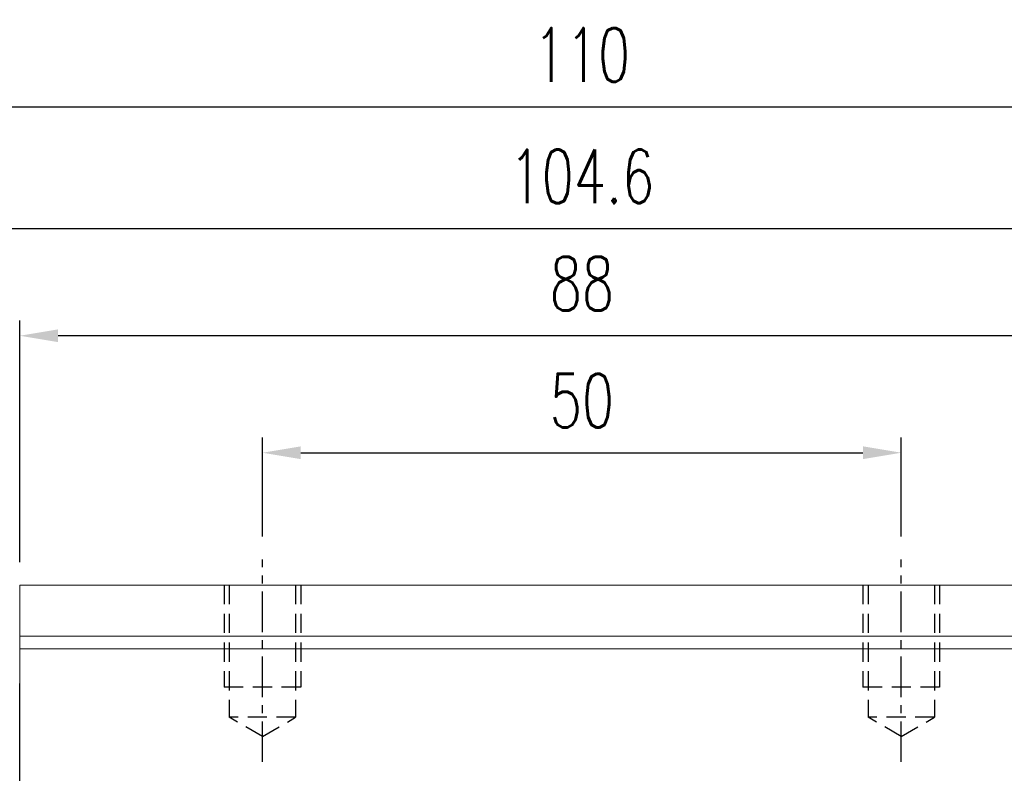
# Model space of a CAD drawing. Header units: millimetres. Extents: x 10 to 313, y 334 to 446.
# Tile 55 of 56: x 185 to 262, y 378 to 437. Entities that reach past the tile are written whole.
import ezdxf

# ---------------------------------------------------------------- set-up
doc = ezdxf.new("R2010")
doc.units = ezdxf.units.MM
doc.header["$PDSIZE"] = -1
doc.linetypes.add('CENTER', pattern=[10.16, 6.35, -1.27, 1.27, -1.27])
doc.linetypes.add('DASHED', pattern=[0.75, 0.5, -0.25])
for name, color, linetype in [('2', 7, 'Continuous'), ('CL', 1, 'CENTER'), ('DIM', 4, 'Continuous'), ('HID', 2, 'DASHED'), ('OUT', 3, 'Continuous')]:
    doc.layers.add(name, color=color, linetype=linetype)
doc.styles.add('DIM-7', font='SIMPLEX.shx', dxfattribs={"width": 0.7, "bigfont": 'chineset.shx'})
doc.dimstyles.new('CNS', dxfattribs={"dimtxt": 3.5, "dimasz": 2.5, "dimexe": 1, "dimexo": 1.5, "dimgap": 0.09, "dimtad": 0, "dimdsep": 46, "dimtxsty": 'DIM-7', "dimcen": 0.09, "dimclrd": 1, "dimclre": 1, "dimclrt": 4, "dimadec": 0, "dimazin": 0, "dimtfac": 1, "dimtix": 1, "dimtmove": 2, "dimatfit": 3, "dimfxl": 1, "dimtvp": 0.971429, "dimtolj": 1, "dimarcsym": 0})

# ---------------------------------------------------------------- blocks, each defined once
blk = doc.blocks.new('*D10')
at = {"layer": 'DEFPOINTS', "color": 0, "transparency": 16777216}
for p in [(254.196, 402.897), (204.196, 394.542), (254.196, 394.542)]:
    blk.add_point(p, dxfattribs=at)
at = {"layer": 'DIM', "color": 7, "lineweight": -2, "transparency": 16777216}
for p, q in [((204.196, 396.342), (204.196, 404.097)), ((254.196, 396.342), (254.196, 404.097)), ((207.196, 402.897), (251.196, 402.897))]:
    blk.add_line(p, q, dxfattribs=at)
at = {"layer": 'DIM', "color": 7, "transparency": 16777216}
for points in [[(207.196, 403.397), (207.196, 402.397), (204.196, 402.897)], [(251.196, 403.397), (251.196, 402.397), (254.196, 402.897)]]:
    blk.add_solid(points, dxfattribs=at)
at = {"layer": 'DIM', "color": 7, "transparency": 16777216, "insert": (229.196, 406.977), "char_height": 4.2, "attachment_point": 5, "style": 'DIM-7'}
blk.add_mtext('\\A1;50', dxfattribs=at)
blk = doc.blocks.new('*D11')
at = {"layer": 'DEFPOINTS', "color": 0, "transparency": 16777216}
for p in [(185.196, 412.055), (185.196, 392.542), (273.196, 392.542)]:
    blk.add_point(p, dxfattribs=at)
at = {"layer": 'DIM', "color": 7, "lineweight": -2, "transparency": 16777216}
for p, q in [((185.196, 394.342), (185.196, 413.255)), ((273.196, 394.342), (273.196, 413.255)), ((270.196, 412.055), (188.196, 412.055))]:
    blk.add_line(p, q, dxfattribs=at)
at = {"layer": 'DIM', "color": 7, "transparency": 16777216}
for points in [[(188.196, 412.555), (188.196, 411.555), (185.196, 412.055)], [(270.196, 412.555), (270.196, 411.555), (273.196, 412.055)]]:
    blk.add_solid(points, dxfattribs=at)
at = {"layer": 'DIM', "color": 7, "transparency": 16777216, "insert": (229.196, 416.135), "char_height": 4.2, "attachment_point": 5, "style": 'DIM-7'}
blk.add_mtext('\\A1;88', dxfattribs=at)
blk = doc.blocks.new('*D4')
at = {"layer": 'DEFPOINTS', "color": 0, "transparency": 16777216}
for p in [(174.196, 429.96), (174.196, 384.592), (284.196, 384.518)]:
    blk.add_point(p, dxfattribs=at)
at = {"layer": 'DIM', "color": 7, "lineweight": -2, "transparency": 16777216}
for p, q in [((174.196, 386.392), (174.196, 431.16)), ((284.196, 386.318), (284.196, 431.16)), ((281.196, 429.96), (177.196, 429.96))]:
    blk.add_line(p, q, dxfattribs=at)
at = {"layer": 'DIM', "color": 7, "transparency": 16777216}
for points in [[(177.196, 430.46), (177.196, 429.46), (174.196, 429.96)], [(281.196, 430.46), (281.196, 429.46), (284.196, 429.96)]]:
    blk.add_solid(points, dxfattribs=at)
at = {"layer": 'DIM', "color": 7, "transparency": 16777216, "insert": (229.196, 434.04), "char_height": 4.2, "attachment_point": 5, "style": 'DIM-7'}
blk.add_mtext('\\A1;110', dxfattribs=at)
blk = doc.blocks.new('*D18')
at = {"layer": 'DEFPOINTS', "color": 0, "transparency": 16777216}
for p in [(281.496, 420.446), (176.896, 384.842), (281.496, 384.842)]:
    blk.add_point(p, dxfattribs=at)
at = {"layer": 'DIM', "color": 7, "lineweight": -2, "transparency": 16777216}
for p, q in [((176.896, 386.642), (176.896, 421.646)), ((281.496, 386.642), (281.496, 421.646)), ((179.896, 420.446), (278.496, 420.446))]:
    blk.add_line(p, q, dxfattribs=at)
at = {"layer": 'DIM', "color": 7, "transparency": 16777216}
for points in [[(179.896, 420.946), (179.896, 419.946), (176.896, 420.446)], [(278.496, 420.946), (278.496, 419.946), (281.496, 420.446)]]:
    blk.add_solid(points, dxfattribs=at)
at = {"layer": 'DIM', "color": 7, "transparency": 16777216, "insert": (229.196, 424.526), "char_height": 4.2, "attachment_point": 5, "style": 'DIM-7'}
blk.add_mtext('\\A1;104.6', dxfattribs=at)
blk = doc.blocks.new('*D26')
at = {"layer": 'DEFPOINTS', "color": 0, "transparency": 16777216}
for p in [(155.947, 392.542), (185.196, 392.542), (163.279, 380.842)]:
    blk.add_point(p, dxfattribs=at)
at = {"layer": 'DIM', "color": 7, "lineweight": -2, "transparency": 16777216}
for p, q in [((183.396, 392.542), (154.747, 392.542)), ((155.947, 383.842), (155.947, 389.542)), ((161.479, 380.842), (154.747, 380.842))]:
    blk.add_line(p, q, dxfattribs=at)
at = {"layer": 'DIM', "color": 7, "transparency": 16777216}
for points in [[(155.447, 389.542), (156.447, 389.542), (155.947, 392.542)], [(155.447, 383.842), (156.447, 383.842), (155.947, 380.842)]]:
    blk.add_solid(points, dxfattribs=at)
at = {"layer": 'DIM', "color": 7, "transparency": 16777216, "insert": (151.867, 386.692), "char_height": 4.2, "attachment_point": 5, "rotation": 90, "style": 'DIM-7'}
blk.add_mtext('\\A1;11.5', dxfattribs=at)

msp = doc.modelspace()

# ---------------------------------------------------------------- linework, layer by layer
at = {"layer": '2', "color": 0, "linetype": 'Continuous'}
for p, q in [((185.196, 358.842), (185.196, 384.842)), ((185.196, 379.942), (185.196, 380.192))]:
    msp.add_line(p, q, dxfattribs=at)
at = {"layer": 'CL', "color": 0, "ltscale": 0.5}
for p, q in [((204.196, 378.691), (204.196, 394.542)), ((254.196, 378.691), (254.196, 394.542))]:
    msp.add_line(p, q, dxfattribs=at)
at = {"layer": 'HID', "color": 0, "ltscale": 3}
for p, q in [((201.196, 392.542), (201.196, 384.542)), ((201.596, 392.542), (201.596, 382.192)), ((206.796, 392.542), (206.796, 382.192)), ((207.196, 392.542), (207.196, 384.542)), ((251.196, 392.542), (251.196, 384.542)), ((251.596, 392.542), (251.596, 382.192)), ((256.796, 392.542), (256.796, 382.192)), ((257.196, 392.542), (257.196, 384.542)), ((207.196, 384.542), (201.196, 384.542)), ((257.196, 384.542), (251.196, 384.542)), ((206.796, 382.192), (201.596, 382.192)), ((204.196, 380.691), (201.596, 382.192)), ((204.196, 380.69), (206.796, 382.192)), ((254.196, 380.691), (251.596, 382.192)), ((256.796, 382.192), (251.596, 382.192)), ((254.196, 380.69), (256.796, 382.192))]:
    msp.add_line(p, q, dxfattribs=at)
at = {"layer": 'OUT', "color": 0, "linetype": 'Continuous', "lineweight": 15}
for p, q in [((185.196, 392.542), (185.196, 388.542)), ((273.196, 392.542), (185.196, 392.542)), ((185.196, 387.542), (185.196, 388.542)), ((273.196, 388.542), (185.196, 388.542)), ((273.196, 387.542), (185.196, 387.542)), ((185.196, 360.392), (185.196, 387.542))]:
    msp.add_line(p, q, dxfattribs=at)

# ---------------------------------------------------------------- dimensions: what is measured, and where the dimension line sits
at = {"layer": 'DIM', "color": 0}
for base, p1, p2, picture, middle in [((174.196, 429.96), (284.196, 384.518), (174.196, 384.592), '*D4', (229.196, 434.04)), ((281.496, 420.446), (176.896, 384.842), (281.496, 384.842), '*D18', (229.196, 424.526)), ((185.196, 412.055), (273.196, 392.542), (185.196, 392.542), '*D11', (229.196, 416.135)), ((254.196, 402.897), (204.196, 394.542), (254.196, 394.542), '*D10', (229.196, 406.977))]:
    dim = msp.add_linear_dim(base=base, p1=p1, p2=p2, dimstyle='CNS', override={"dimscale": 1.2, "dimclrd": 7, "dimclre": 7, "dimclrt": 7}, dxfattribs=at)
    dim.commit()
    dim.dimension.update_dxf_attribs({"geometry": picture, "text_midpoint": middle})
dim = msp.add_linear_dim(base=(155.947, 392.542), p1=(163.279, 380.842), p2=(185.196, 392.542), angle=90, text='11.5', dimstyle='CNS', override={"dimscale": 1.2, "dimclrd": 7, "dimclre": 7, "dimclrt": 7}, dxfattribs=at)
dim.commit()
dim.dimension.update_dxf_attribs({"geometry": '*D26', "text_midpoint": (151.867, 386.692)})

doc.saveas('drawing.dxf')
